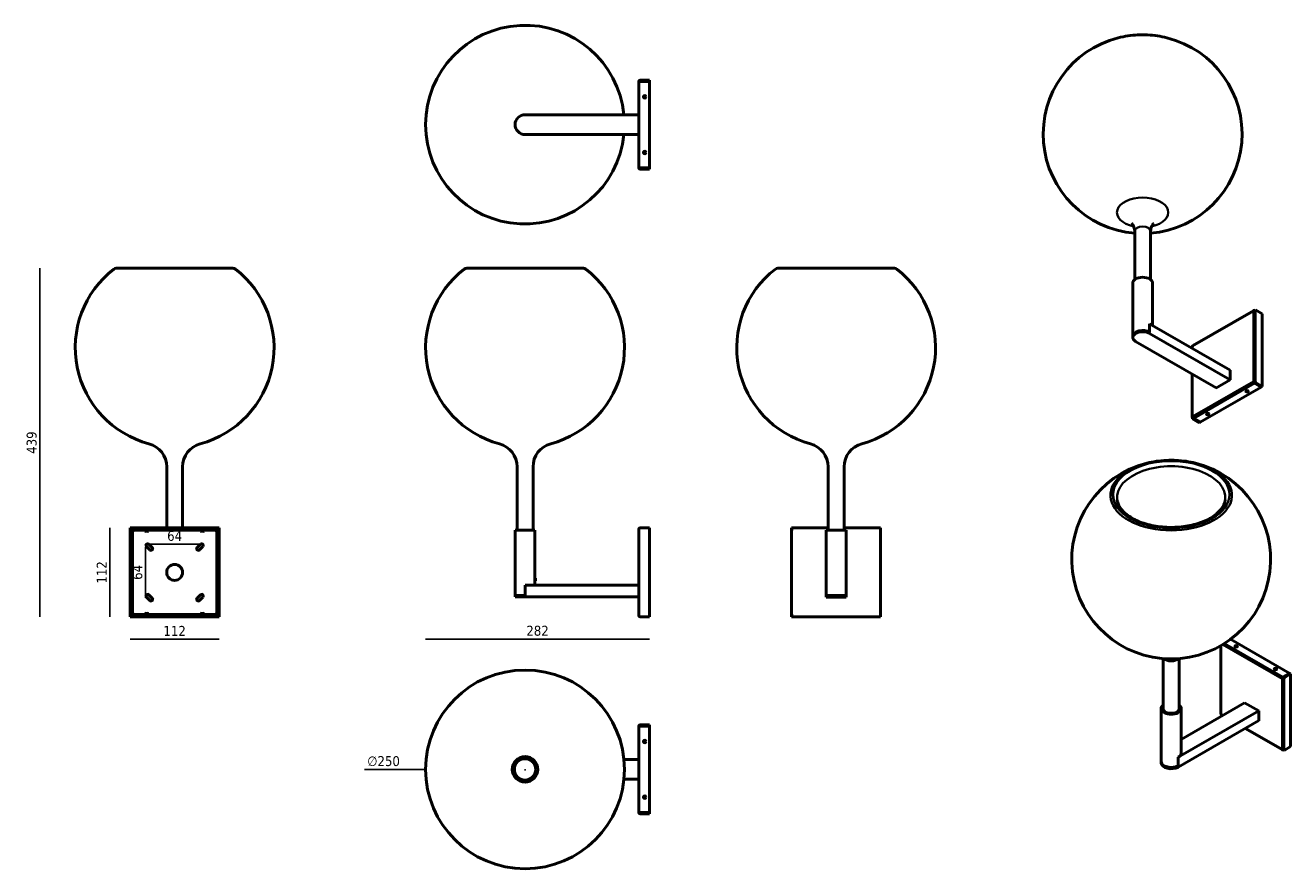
# Model space of a CAD drawing. Header units: millimetres. Extents: x 198 to 1789, y 356 to 1417.
import ezdxf

# ---------------------------------------------------------------- set-up
doc = ezdxf.new("R2010")
doc.units = ezdxf.units.MM
doc.header["$LTSCALE"] = 5
for name, color, linetype, lineweight in [('Quota (ISO)', 7, 'Continuous', 25), ('Visibile (ISO)', 7, 'Continuous', 50), ('Visibile sottile (ISO)', 7, 'Continuous', 35)]:
    doc.layers.add(name, color=color, linetype=linetype, lineweight=lineweight)
doc.styles.add('Testo nota (ISO)', font='tahoma.ttf')
doc.dimstyles.new('Default (ISO)', dxfattribs={"dimscale": 5, "dimtxt": 2.5, "dimasz": 2.5, "dimexe": 3.175, "dimexo": 0, "dimgap": 0.762, "dimtad": 1, "dimrnd": 1e-08, "dimtxsty": 'Testo nota (ISO)', "dimcen": 0.09, "dimdle": 10, "dimclrd": 256, "dimclre": 256, "dimclrt": 256, "dimazin": 2, "dimtfac": 1.40208, "dimtmove": 0, "dimatfit": 3, "dimfxl": 1, "dimtolj": 1, "dimtzin": 0, "dimlwd": -1, "dimlwe": -1, "dimarcsym": 0})

# ---------------------------------------------------------------- blocks, each defined once
blk = doc.blocks.new('*D15')
at = {"layer": 'Defpoints', "color": 0, "transparency": 16777216}
for p in [(340.8, 1111.1), (215.9, 672.5), (340.8, 672.5)]:
    blk.add_point(p, dxfattribs=at)
at = {"layer": 'Quota (ISO)', "transparency": 16777216}
blk.add_line((215.9, 1111.1), (215.9, 672.5), dxfattribs=at)
at = {"layer": 'Quota (ISO)', "transparency": 16777216, "insert": (205.6, 891.8), "char_height": 12.5, "attachment_point": 5, "rotation": 90, "style": 'Testo nota (ISO)'}
blk.add_mtext('\\A1;439', dxfattribs=at)
blk = doc.blocks.new('_None')
blk = doc.blocks.new('*D16')
at = {"layer": 'Defpoints', "color": 0, "transparency": 16777216}
for p in [(417.1, 764), (353.4, 760.3), (417.1, 760.3)]:
    blk.add_point(p, dxfattribs=at)
at = {"layer": 'Quota (ISO)', "transparency": 16777216}
blk.add_line((353.4, 764), (417.1, 764), dxfattribs=at)
at = {"layer": 'Quota (ISO)', "transparency": 16777216, "insert": (385.3, 774.3), "char_height": 12.5, "attachment_point": 5, "style": 'Testo nota (ISO)'}
blk.add_mtext('\\A1;64', dxfattribs=at)
blk = doc.blocks.new('*D17')
at = {"layer": 'Defpoints', "color": 0, "transparency": 16777216}
for p in [(329.3, 672.5), (441.3, 672.5), (441.3, 644.7)]:
    blk.add_point(p, dxfattribs=at)
at = {"layer": 'Quota (ISO)', "transparency": 16777216}
blk.add_line((329.3, 644.7), (441.3, 644.7), dxfattribs=at)
at = {"layer": 'Quota (ISO)', "transparency": 16777216, "insert": (385.3, 654.9), "char_height": 12.5, "attachment_point": 5, "style": 'Testo nota (ISO)'}
blk.add_mtext('\\A1;112', dxfattribs=at)
blk = doc.blocks.new('*D18')
at = {"layer": 'Defpoints', "color": 0, "transparency": 16777216}
for p in [(329.3, 784.5), (303.8, 672.5), (329.3, 672.5)]:
    blk.add_point(p, dxfattribs=at)
at = {"layer": 'Quota (ISO)', "transparency": 16777216}
blk.add_line((303.8, 784.5), (303.8, 672.5), dxfattribs=at)
at = {"layer": 'Quota (ISO)', "transparency": 16777216, "insert": (293.6, 728.5), "char_height": 12.5, "attachment_point": 5, "rotation": 90, "style": 'Testo nota (ISO)'}
blk.add_mtext('\\A1;112', dxfattribs=at)
blk = doc.blocks.new('*D19')
at = {"layer": 'Defpoints', "color": 0, "transparency": 16777216}
for p in [(353.4, 760.3), (348.8, 696.7), (353.4, 696.7)]:
    blk.add_point(p, dxfattribs=at)
at = {"layer": 'Quota (ISO)', "transparency": 16777216}
blk.add_line((348.8, 760.3), (348.8, 696.7), dxfattribs=at)
at = {"layer": 'Quota (ISO)', "transparency": 16777216, "insert": (338.5, 728.5), "char_height": 12.5, "attachment_point": 5, "rotation": 90, "style": 'Testo nota (ISO)'}
blk.add_mtext('\\A1;64', dxfattribs=at)
blk = doc.blocks.new('*D20')
at = {"layer": 'Defpoints', "color": 0, "transparency": 16777216}
for p in [(700.9, 480.4), (950.9, 480.1)]:
    blk.add_point(p, dxfattribs=at)
at = {"layer": 'Quota (ISO)', "transparency": 16777216}
for p, q in [((700.9, 480.4), (624, 480.5)), ((825.4, 480.3), (826.3, 480.3)), ((825.9, 479.8), (825.9, 480.7))]:
    blk.add_line(p, q, dxfattribs=at)
at = {"layer": 'Quota (ISO)', "transparency": 16777216, "insert": (648, 491), "char_height": 12.5, "attachment_point": 5, "rotation": 359.9399, "style": 'Testo nota (ISO)'}
blk.add_mtext('\\A1;∅250', dxfattribs=at)
blk = doc.blocks.new('*D21')
at = {"layer": 'Defpoints', "color": 0, "transparency": 16777216}
for p in [(700.9, 1011.1), (982.4, 784.5), (982.4, 644.7)]:
    blk.add_point(p, dxfattribs=at)
at = {"layer": 'Quota (ISO)', "transparency": 16777216}
blk.add_line((700.9, 644.7), (982.4, 644.7), dxfattribs=at)
at = {"layer": 'Quota (ISO)', "transparency": 16777216, "insert": (841.6, 655), "char_height": 12.5, "attachment_point": 5, "style": 'Testo nota (ISO)'}
blk.add_mtext('\\A1;282', dxfattribs=at)

msp = doc.modelspace()

# ---------------------------------------------------------------- linework, layer by layer
at = {"layer": 'Visibile (ISO)'}
for p, q in [((970.7, 1346), (968.9, 1346)), ((968.9, 1237.6), (968.9, 1346)), ((970.7, 1347.8), (970.7, 1346.3)), ((970.7, 1347.8), (982.4, 1347.8)), ((970.7, 1346.3), (982.4, 1346.3)), ((970.7, 1346), (982.4, 1346)), ((982.4, 1347.8), (982.4, 1346.3)), ((982.4, 1237.6), (982.4, 1346)), ((975.2, 1326.8), (975.8, 1327.8)), ((975.8, 1325.8), (975.2, 1326.8)), ((975.8, 1327.8), (976.9, 1327.8)), ((976.9, 1325.8), (975.8, 1325.8)), ((976.9, 1327.8), (977.5, 1326.8)), ((977.5, 1326.8), (976.9, 1325.8)), ((968.9, 1304.3), (825.9, 1304.3)), ((968.9, 1279.3), (825.9, 1279.3)), ((975.2, 1256.8), (975.8, 1257.8)), ((975.8, 1257.8), (976.9, 1257.8)), ((976.9, 1257.8), (977.5, 1256.8)), ((975.8, 1255.8), (975.2, 1256.8)), ((976.9, 1255.8), (975.8, 1255.8)), ((977.5, 1256.8), (976.9, 1255.8)), ((970.7, 1237.6), (968.9, 1237.6)), ((970.7, 1237.6), (982.4, 1237.6)), ((970.7, 1237.3), (970.7, 1235.8)), ((982.4, 1237.3), (970.7, 1237.3)), ((970.7, 1235.8), (982.4, 1235.8)), ((982.4, 1235.8), (982.4, 1237.3)), ((1592.4, 1096.9), (1592.4, 1157.7)), ((1612.4, 1096.9), (1612.4, 1157.7)), ((311.9, 1111.1), (458.6, 1111.1)), ((752.6, 1111.1), (899.2, 1111.1)), ((1143.7, 1111.1), (1290.3, 1111.1)), ((1589.9, 1025.6), (1589.9, 1092.5)), ((1614.9, 1039.2), (1614.9, 1092.5)), ((1742.2, 1058.1), (1665.6, 1013.8)), ((1743.1, 1058), (1743.3, 1057.8)), ((1743.3, 1058.1), (1744.4, 1058.7)), ((1743.3, 1057.5), (1743.3, 1058.1)), ((1744.4, 1058.7), (1744.4, 1057.2)), ((1744.4, 1058.7), (1752.7, 1053.9)), ((1752.7, 962.5), (1752.7, 1053.9)), ((1712.4, 982.9), (1611.2, 1041.3)), ((1611.2, 1041.3), (1611.2, 1030.7)), ((1589.9, 1025.6), (1589.9, 1024)), ((1694.7, 960.5), (1593.6, 1018.9)), ((1712.4, 970.7), (1611.2, 1029.1)), ((1664.7, 1012.2), (1664.7, 1010.5)), ((1664.7, 977.8), (1664.7, 923.7)), ((1712.4, 970.7), (1694.6, 960.4)), ((1712.3, 983), (1712.4, 983)), ((1712.4, 983), (1712.4, 970.7)), ((1674.7, 917.5), (1751.4, 961.7)), ((1694.6, 960.4), (1694.6, 960.5)), ((1732.4, 956.2), (1732.7, 956.8)), ((1733.3, 955.7), (1732.4, 956.2)), ((1732.7, 956.8), (1733.9, 957)), ((1733.3, 955.7), (1733.3, 956.9)), ((1734.4, 955.9), (1733.3, 955.7)), ((1733.9, 957), (1734.7, 956.5)), ((1734.4, 956.7), (1734.4, 955.9)), ((1734.7, 956.5), (1734.4, 955.9)), ((1741.8, 968.7), (1742.9, 968.1)), ((1743.3, 967.6), (1743.1, 967.7)), ((1743.1, 966.5), (1751.4, 961.7)), ((1743.3, 968.1), (1744.4, 968.7)), ((1743.3, 966.6), (1743.3, 968.1)), ((1744.4, 967.3), (1743.3, 966.6)), ((1743.3, 966.6), (1751.6, 961.9)), ((1744.4, 968.7), (1744.4, 967.3)), ((1744.4, 967.3), (1752.7, 962.5)), ((1751.4, 961.7), (1751.4, 962)), ((1752.7, 962.5), (1751.6, 961.9)), ((1665.6, 923.2), (1665.2, 923)), ((1665.2, 921.5), (1665.2, 923)), ((1683, 927.6), (1683.3, 928.2)), ((1683.8, 927.1), (1683, 927.6)), ((1683.3, 928.2), (1684.4, 928.4)), ((1683.8, 927.1), (1683.8, 928.3)), ((1684.9, 927.3), (1683.8, 927.1)), ((1684.4, 928.4), (1685.2, 927.9)), ((1684.9, 928.1), (1684.9, 927.3)), ((1685.2, 927.9), (1684.9, 927.3)), ((1666.2, 922.1), (1665.2, 921.5)), ((1665.2, 921.5), (1673.5, 916.8)), ((1666.2, 922.4), (1666.2, 922.1)), ((1674.5, 917.4), (1666.2, 922.1)), ((1666.5, 922.3), (1674.7, 917.5)), ((1673.5, 916.8), (1674.5, 917.4)), ((1674.5, 917.6), (1674.5, 917.4)), ((375.3, 784.5), (375.3, 861.3)), ((395.3, 784.5), (395.3, 861.3)), ((815.9, 781.6), (815.9, 861.3)), ((835.9, 781.6), (835.9, 861.3)), ((1207, 781.6), (1207, 861.3)), ((1227, 781.6), (1227, 861.3)), ((329.3, 784.5), (330.8, 784.5)), ((329.3, 672.5), (329.3, 784.5)), ((330.8, 672.5), (330.8, 784.5)), ((331.1, 782.7), (330.8, 782.7)), ((331.1, 784.5), (439.5, 784.5)), ((331.1, 784.5), (331.1, 783)), ((331.1, 782.7), (331.1, 783)), ((331.1, 783), (439.5, 783)), ((337.3, 781.7), (348.3, 781.7)), ((348.3, 780.4), (348.3, 783)), ((348.3, 780.4), (352.3, 780.4)), ((349.2, 779.8), (348.3, 780.4)), ((351.3, 779.8), (352.3, 780.4)), ((352.3, 780.4), (352.3, 783)), ((352.3, 781.7), (418.3, 781.7)), ((418.3, 780.4), (418.3, 783)), ((418.3, 780.4), (422.3, 780.4)), ((419.2, 779.8), (418.3, 780.4)), ((421.3, 779.8), (422.3, 780.4)), ((422.3, 780.4), (422.3, 783)), ((422.3, 781.7), (433.3, 781.7)), ((439.5, 784.5), (439.5, 783)), ((439.5, 783), (439.5, 782.7)), ((439.8, 782.7), (439.5, 782.7)), ((441.3, 784.5), (439.8, 784.5)), ((439.8, 784.5), (439.8, 672.5)), ((441.3, 784.5), (441.3, 672.5)), ((838.4, 781.6), (813.4, 781.6)), ((813.4, 699.6), (813.4, 781.6)), ((838.4, 721.6), (838.4, 781.6)), ((968.9, 782.7), (970.7, 782.7)), ((968.9, 674.3), (968.9, 782.7)), ((970.7, 784.5), (970.7, 782.7)), ((970.7, 784.5), (982.4, 784.5)), ((982.4, 672.5), (982.4, 784.5)), ((1161, 784.5), (1162.5, 784.5)), ((1161, 782.7), (1161, 784.5)), ((1161, 782.7), (1162.8, 782.7)), ((1161, 674.3), (1161, 782.7)), ((1162.5, 784.5), (1162.5, 782.7)), ((1162.8, 784.5), (1207, 784.5)), ((1162.8, 784.5), (1162.8, 782.7)), ((1229.5, 781.6), (1204.5, 781.6)), ((1204.5, 699.6), (1204.5, 781.6)), ((1227, 784.5), (1271.2, 784.5)), ((1229.5, 699.6), (1229.5, 781.6)), ((1271.2, 784.5), (1271.2, 782.7)), ((1271.2, 782.7), (1273, 782.7)), ((1271.5, 784.5), (1273, 784.5)), ((1271.5, 782.7), (1271.5, 784.5)), ((1273, 784.5), (1273, 782.7)), ((1273, 782.7), (1273, 674.3)), ((332.3, 777.8), (332.3, 779.5)), ((332.3, 777.8), (332.3, 775.1)), ((332.3, 681.9), (332.3, 775.1)), ((352.8, 763.9), (357, 759.7)), ((413.5, 759.7), (417.7, 763.9)), ((438.3, 779.5), (438.3, 777.8)), ((438.3, 775.1), (438.3, 777.8)), ((438.3, 775.1), (438.3, 681.9)), ((354.1, 756.7), (349.8, 761)), ((420.7, 761), (416.4, 756.7)), ((838.4, 717.6), (838.4, 721.6)), ((838.9, 721.1), (838.4, 721.6)), ((838.4, 721.6), (838.4, 721.6)), ((838.9, 718), (838.4, 717.6)), ((838.4, 717.6), (838.4, 717.6)), ((838.4, 712.6), (838.4, 717.5)), ((838.9, 721.1), (838.9, 718)), ((352.8, 700.3), (357, 696.1)), ((413.5, 696.1), (417.7, 700.3)), ((968.9, 712.6), (825.9, 712.6)), ((825.9, 712.6), (825.9, 699.6)), ((1204.4, 712.6), (1204.5, 712.6)), ((1204.4, 697.5), (1204.4, 712.6)), ((1204.5, 712.6), (1204.5, 699.6)), ((1229.5, 712.6), (1229.5, 697.5)), ((1229.5, 712.6), (1229.5, 712.6)), ((1229.5, 712.6), (1229.5, 699.6)), ((354.1, 693.1), (349.8, 697.3)), ((420.7, 697.3), (416.4, 693.1)), ((825.9, 699.6), (813.4, 699.6)), ((813.4, 699.6), (813.4, 697.6)), ((825.9, 699.6), (813.4, 699.6)), ((813.4, 697.6), (825.9, 697.6)), ((968.9, 697.6), (825.9, 697.6)), ((1229.5, 697.5), (1204.4, 697.5)), ((1229.5, 699.6), (1204.5, 699.6)), ((1204.5, 697.6), (1204.5, 699.6)), ((1229.5, 699.6), (1204.5, 699.6)), ((1204.5, 697.6), (1229.5, 697.6)), ((1229.5, 699.6), (1229.5, 697.6)), ((329.3, 672.5), (330.8, 672.5)), ((330.8, 674.3), (331.1, 674.3)), ((331.1, 674), (331.1, 674.3)), ((331.1, 672.5), (331.1, 674)), ((439.5, 674), (331.1, 674)), ((439.5, 672.5), (331.1, 672.5)), ((332.3, 681.9), (332.3, 679.2)), ((332.3, 677.5), (332.3, 679.2)), ((348.3, 675.4), (337.3, 675.4)), ((349.2, 677.2), (348.3, 676.6)), ((352.3, 676.6), (348.3, 676.6)), ((348.3, 676.6), (348.3, 674)), ((351.3, 677.2), (352.3, 676.6)), ((352.3, 676.6), (352.3, 674)), ((418.3, 675.4), (352.3, 675.4)), ((419.2, 677.2), (418.3, 676.6)), ((422.3, 676.6), (418.3, 676.6)), ((418.3, 676.6), (418.3, 674)), ((421.3, 677.2), (422.3, 676.6)), ((422.3, 676.6), (422.3, 674)), ((433.3, 675.4), (422.3, 675.4)), ((438.3, 679.2), (438.3, 681.9)), ((438.3, 679.2), (438.3, 677.5)), ((439.5, 674.3), (439.5, 674)), ((439.5, 674.3), (439.8, 674.3)), ((439.5, 672.5), (439.5, 674)), ((441.3, 672.5), (439.8, 672.5)), ((970.7, 674.3), (968.9, 674.3)), ((970.7, 674.3), (970.7, 672.5)), ((970.7, 672.5), (982.4, 672.5)), ((1161, 672.5), (1161, 674.3)), ((1162.8, 674.3), (1161, 674.3)), ((1162.5, 672.5), (1161, 672.5)), ((1162.5, 674.3), (1162.5, 672.5)), ((1162.8, 672.5), (1162.8, 674.3)), ((1271.2, 672.5), (1162.8, 672.5)), ((1271.2, 672.5), (1271.2, 674.3)), ((1273, 674.3), (1271.2, 674.3)), ((1271.5, 672.5), (1271.5, 674.3)), ((1273, 672.5), (1271.5, 672.5)), ((1273, 674.3), (1273, 672.5)), ((1787.3, 601.5), (1712.9, 644.4)), ((1700.6, 636.3), (1700.6, 551)), ((1718.8, 635.6), (1719.7, 636.1)), ((1719.1, 635), (1718.8, 635.6)), ((1720.3, 634.8), (1719.1, 635)), ((1719.7, 636.1), (1720.8, 635.9)), ((1719.7, 634.9), (1719.7, 636.1)), ((1721.1, 635.3), (1720.3, 634.8)), ((1720.8, 635.9), (1721.1, 635.3)), ((1720.8, 635.1), (1720.8, 635.9)), ((1628.3, 555.5), (1628.3, 620.1)), ((1648.3, 555.5), (1648.3, 620.1)), ((1768.3, 607), (1769.2, 607.5)), ((1768.6, 606.4), (1768.3, 607)), ((1769.8, 606.2), (1768.6, 606.4)), ((1769.2, 607.5), (1770.3, 607.3)), ((1769.2, 606.3), (1769.2, 607.5)), ((1770.6, 606.7), (1769.8, 606.2)), ((1770.3, 607.3), (1770.6, 606.7)), ((1770.3, 606.5), (1770.3, 607.3)), ((1777.7, 594.5), (1778.8, 595.1)), ((1779, 596.7), (1787.3, 601.5)), ((1779, 595.5), (1779.2, 595.6)), ((1787.5, 601.4), (1779.2, 596.6)), ((1779.2, 596.6), (1780.3, 596)), ((1779.2, 595.1), (1779.2, 596.6)), ((1779.2, 595.1), (1780.3, 594.5)), ((1780.3, 596), (1788.5, 600.8)), ((1780.3, 596), (1780.3, 594.5)), ((1787.3, 601.5), (1787.3, 601.2)), ((1788.5, 600.8), (1787.5, 601.4)), ((1788.5, 509.3), (1788.5, 600.8)), ((1625.8, 490.4), (1625.8, 557.3)), ((1730.6, 564.5), (1650.8, 518.4)), ((1650.8, 501), (1650.8, 557.3)), ((1730.5, 564.5), (1748.3, 554.3)), ((1730.5, 564.4), (1730.5, 564.5)), ((1748.3, 554.3), (1647.1, 495.9)), ((1748.3, 542), (1647.1, 483.6)), ((1701.5, 549.4), (1703, 548.5)), ((1748.3, 541.9), (1748.2, 542)), ((1748.3, 554.3), (1748.3, 541.9)), ((970.7, 534.9), (968.9, 534.9)), ((968.9, 426.5), (968.9, 534.9)), ((970.7, 536.7), (970.7, 535.2)), ((970.7, 536.7), (982.4, 536.7)), ((970.7, 535.2), (982.4, 535.2)), ((970.7, 534.9), (982.4, 534.9)), ((982.4, 536.7), (982.4, 535.2)), ((982.4, 426.5), (982.4, 534.9)), ((1731.3, 532.2), (1778.1, 505.2)), ((975.2, 515.7), (975.8, 516.7)), ((975.8, 514.7), (975.2, 515.7)), ((975.8, 516.7), (976.9, 516.7)), ((976.9, 514.7), (975.8, 514.7)), ((976.9, 516.7), (977.5, 515.7)), ((977.5, 515.7), (976.9, 514.7)), ((1780.3, 504.5), (1788.5, 509.3)), ((968.9, 493.2), (950.2, 493.2)), ((1647.1, 495.9), (1647.1, 485.3)), ((1779, 505.3), (1779.2, 505.4)), ((1779.2, 505.1), (1779.2, 505.7)), ((1780.3, 504.5), (1779.2, 505.1)), ((1780.3, 506), (1780.3, 504.5)), ((1625.8, 490.4), (1625.8, 488.7)), ((968.9, 468.2), (950.2, 468.2)), ((975.2, 445.7), (975.8, 446.7)), ((975.8, 444.7), (975.2, 445.7)), ((975.8, 446.7), (976.9, 446.7)), ((976.9, 446.7), (977.5, 445.7)), ((977.5, 445.7), (976.9, 444.7)), ((976.9, 444.7), (975.8, 444.7)), ((970.7, 426.5), (968.9, 426.5)), ((970.7, 426.5), (982.4, 426.5)), ((970.7, 426.2), (970.7, 424.7)), ((982.4, 426.2), (970.7, 426.2)), ((970.7, 424.7), (982.4, 424.7)), ((982.4, 424.7), (982.4, 426.2))]:
    msp.add_line(p, q, dxfattribs=at)
for centre, radius in [((976.4, 1326.8), 1.62), ((976.4, 1326.8), 1.26), ((976.4, 1256.8), 1.62), ((976.4, 1256.8), 1.26), ((385.3, 728.5), 10), ((825.9, 480.7), 125), ((976.4, 515.7), 1.62), ((976.4, 515.7), 1.26), ((825.9, 480.7), 16), ((825.9, 480.7), 13.4), ((976.4, 445.7), 1.62), ((976.4, 445.7), 1.26)]:
    msp.add_circle(centre, radius, dxfattribs=at)
for centre, radius, start, end in [((825.9, 1291.8), 125, 5.7392, 354.2608), ((1602.4, 1279.9), 125, 104.1662, 265.4114), ((1602.4, 1279.9), 125, 274.5886, 75.8338), ((970.7, 1346), 1.8, 90, 180), ((970.7, 1346), 0.3, 90, 180), ((825.9, 1291.8), 12.5, 90, 270), ((970.7, 1237.6), 1.8, 180, 270), ((970.7, 1237.6), 0.3, 180, 270), ((385.3, 1011.1), 125, 127.6585, 255.0448), ((311.9, 1106.1), 5, 90, 127.6585), ((385.3, 1011.1), 125, 284.9552, 52.3415), ((458.6, 1106.1), 5, 52.3415, 90), ((825.9, 1011.1), 125, 127.6585, 255.0448), ((752.6, 1106.1), 5, 90, 127.6585), ((825.9, 1011.1), 125, 284.9552, 52.3415), ((899.2, 1106.1), 5, 52.3415, 90), ((1217, 1011.1), 125, 127.6585, 255.0448), ((1143.7, 1106.1), 5, 90, 127.6585), ((1217, 1011.1), 125, 284.9552, 52.3415), ((1290.3, 1106.1), 5, 52.3415, 90), ((345.3, 861.3), 30, 0, 75.0448), ((425.3, 861.3), 30, 104.9552, 180), ((785.9, 861.3), 30, 0, 75.0448), ((865.9, 861.3), 30, 104.9552, 180), ((1177, 861.3), 30, 0, 75.0448), ((1257, 861.3), 30, 104.9552, 180), ((1638.3, 744.7), 125, 104.1662, 75.8338), ((970.7, 782.7), 1.8, 90, 180), ((970.7, 782.7), 0.3, 90, 180), ((351.3, 762.5), 2.1, 45, 225), ((419.2, 762.5), 2.1, 315, 135), ((355.6, 758.2), 2.1, 225, 45), ((415, 758.2), 2.1, 135, 315), ((351.3, 698.8), 2.1, 45, 225), ((419.2, 698.8), 2.1, 315, 135), ((355.6, 694.6), 2.1, 225, 45), ((415, 694.6), 2.1, 135, 315), ((970.7, 674.3), 1.8, 180, 270), ((970.7, 674.3), 0.3, 180, 270), ((970.7, 534.9), 1.8, 90, 180), ((970.7, 534.9), 0.3, 90, 180), ((970.7, 426.5), 1.8, 180, 270), ((970.7, 426.5), 0.3, 180, 270)]:
    msp.add_arc(centre, radius, start, end, dxfattribs=at)
for centre, major_axis, ratio, start_param, end_param in [((1602.4, 1092.5), (-12.5, 0), 0.57735, 3.141593, 6.283185), ((1743.1, 1056.5), (-0.9, 1.56), 0.57735, 5.497787, 7.068583), ((1743.1, 1056.5), (-1.8, 0), 0.57735, 3.926991, 5.497787), ((1602.4, 1024), (-12.5, 0), 0.57735, 3.926991, 7.068583), ((1602.4, 1025.6), (-12.5, 0), 0.57735, 3.926991, 6.283185), ((1602.4, 1025.6), (-12.5, 0), 0.57735, 3.926991, 6.283185), ((1666.5, 1012.2), (-1.8, 0), 0.57735, 5.497787, 6.283185), ((1666.5, 1012.2), (-0.9, 1.56), 0.57735, 0, 0.785398), ((1743.1, 968), (1.8, 0), 0.57735, 0.785398, 2.356194), ((1743.1, 968), (0.9, -1.56), 0.57735, 3.926991, 5.497787), ((1743.1, 968), (-0.3, 0), 0.57735, 3.926991, 5.497787), ((1743.1, 968), (-0.15, 0.26), 0.57735, 0.785398, 2.356194), ((1666.5, 923.7), (-1.8, 0), 0.57735, 5.497787, 7.068583), ((1666.5, 923.7), (0.9, -1.56), 0.57735, 3.926991, 5.497787), ((337.3, 779.5), (-5, 0), 0.422618, 4.712389, 6.283185), ((433.3, 779.5), (5, 0), 0.422618, 0, 1.570796), ((337.3, 677.5), (-5, 0), 0.422618, 0, 1.570796), ((433.3, 677.5), (5, 0), 0.422618, 4.712389, 6.283185), ((1779, 595.2), (0.9, 1.56), 0.57735, 0.785398, 2.356194), ((1779, 595.2), (-1.8, 0), 0.57735, 0.785398, 2.356194), ((1779, 595.2), (0.15, 0.26), 0.57735, 0.785398, 2.356194), ((1779, 595.2), (0.3, 0), 0.57735, 3.926991, 5.497787), ((1638.3, 557.3), (-12.5, 0), 0.57735, 5.639684, 10.068279), ((1638.3, 557.3), (10.5, 0), 0.57735, 2.831748, 6.59303), ((1702.4, 551), (-1.8, 0), 0.57735, 0, 0.785398), ((1702.4, 551), (-0.9, -1.56), 0.57735, 5.497787, 6.283185), ((1638.3, 501), (12.5, 0), 0.57735, 5.497787, 6.283185), ((1779, 506.7), (-0.9, -1.56), 0.57735, 5.497787, 7.068583), ((1779, 506.7), (1.8, 0), 0.57735, 3.926991, 5.497787), ((1638.3, 490.4), (-12.5, 0), 0.57735, 0, 2.356194), ((1638.3, 490.4), (-12.5, 0), 0.57735, 0, 2.356194), ((1638.3, 488.7), (-12.5, 0), 0.57735, 0, 2.356194)]:
    msp.add_ellipse(centre, major_axis=major_axis, ratio=ratio, start_param=start_param, end_param=end_param, dxfattribs=at)
for centre, major_axis in [((1733.6, 956.4), (-1.62, 0)), ((1733.6, 956.4), (-1.26, 0)), ((1684.1, 927.8), (-1.62, 0)), ((1684.1, 927.8), (-1.26, 0)), ((1720, 635.5), (1.62, 0)), ((1720, 635.5), (-1.26, 0)), ((1769.5, 606.9), (1.62, 0)), ((1769.5, 606.9), (-1.26, 0))]:
    msp.add_ellipse(centre, major_axis=major_axis, ratio=0.57735, dxfattribs=at)
for points, knots in [([(1571.8, 1401.1), (1575.7, 1402.1), (1579.7, 1402.9), (1587.8, 1404.1), (1591.9, 1404.5), (1600.3, 1404.9), (1604.5, 1404.9), (1612.8, 1404.5), (1617, 1404.1), (1625.1, 1402.9), (1629.1, 1402.1), (1633, 1401.1)], [2.5585722, 2.5585722, 2.5585722, 2.5585722, 2.7234325, 2.7234325, 2.8882928, 2.8882928, 3.0531532, 3.0531532, 3.2180135, 3.2180135, 3.3828738, 3.3828738, 3.3828738, 3.3828738]), ([(1588.7, 1167.6), (1588.7, 1167.6), (1588.7, 1167.6), (1588.8, 1167.5), (1589, 1167.3), (1589.8, 1166.4), (1590.4, 1165.5), (1591.7, 1162.7), (1592.3, 1160.4), (1592.4, 1157.9), (1592.4, 1157.8), (1592.4, 1157.7)], [7.0411369, 7.0411369, 7.0411369, 7.0411369, 7.0640849, 7.0640849, 7.2308979, 7.2308979, 7.4236962, 7.4236962, 7.6686521, 7.6686521, 7.683112, 7.683112, 7.683112, 7.683112]), ([(1612.4, 1157.7), (1612.4, 1160.3), (1613.1, 1162.9), (1614.7, 1166.1), (1615.4, 1166.9), (1616, 1167.5), (1616.1, 1167.6), (1616.1, 1167.6)], [4.5415193, 4.5415193, 4.5415193, 4.5415193, 4.8204889, 4.8204889, 5.0601332, 5.0601332, 5.1834944, 5.1834944, 5.1834944, 5.1834944]), ([(1668.9, 865.9), (1665, 866.9), (1661, 867.7), (1652.9, 868.8), (1648.7, 869.2), (1640.4, 869.6), (1636.2, 869.6), (1627.8, 869.2), (1623.7, 868.8), (1615.6, 867.7), (1611.6, 866.9), (1607.7, 865.9)], [5.7001648, 5.7001648, 5.7001648, 5.7001648, 5.8650251, 5.8650251, 6.0298855, 6.0298855, 6.1947458, 6.1947458, 6.3596061, 6.3596061, 6.5244665, 6.5244665, 6.5244665, 6.5244665]), ([(1706.2, 819.7), (1705.7, 815.5), (1703.7, 811.2), (1697.4, 803.6), (1693.3, 800.3), (1683.6, 794.4), (1677.9, 791.9), (1665.4, 788), (1658.5, 786.6), (1644.3, 785), (1636.9, 784.9), (1622.4, 785.9), (1615.4, 787.1), (1602.3, 790.6), (1596.3, 792.9), (1586, 798.4), (1581.7, 801.5), (1575, 808.2), (1572.7, 811.8), (1570.9, 816.8), (1570.6, 818.2), (1570.4, 819.7)], [1.819291, 1.819291, 1.819291, 1.819291, 2.191312, 2.191312, 2.507644, 2.507644, 2.815214, 2.815214, 3.124554, 3.124554, 3.43565, 3.43565, 3.746924, 3.746924, 4.05672, 4.05672, 4.364403, 4.364403, 4.676547, 4.676547, 4.805634, 4.805634, 4.805634, 4.805634]), ([(838.4, 717.5), (838.4, 717.5), (838.4, 717.5), (838.3, 717.8), (838.3, 717.9), (838.3, 718.3), (838.2, 718.5), (838.2, 719), (838.2, 719.3), (838.2, 719.8), (838.2, 720.1), (838.2, 720.6), (838.3, 720.8), (838.3, 721.2), (838.3, 721.4), (838.4, 721.6), (838.4, 721.6), (838.4, 721.6)], [0.3120613, 0.3120613, 0.3120613, 0.3120613, 0.3900756, 0.3900756, 0.4680899, 0.4680899, 0.5461062, 0.5461062, 0.6241225, 0.6241225, 0.7021389, 0.7021389, 0.7801552, 0.7801552, 0.8581695, 0.8581695, 0.9361838, 0.9361838, 0.9361838, 0.9361838])]:
    msp.add_open_spline(points, degree=3, knots=knots, dxfattribs=at)
at = {"layer": 'Visibile sottile (ISO)'}
for p, q in [((1741.8, 1057.2), (1665.2, 1013)), ((1741.8, 968.7), (1741.8, 1057.2)), ((1743.1, 1058), (1743.1, 1057.5)), ((1744.4, 1057.2), (1744.4, 968.7)), ((1611.2, 1030.7), (1611.2, 1029.1)), ((1665.2, 1013), (1665.2, 1010.2)), ((1665.2, 977.5), (1665.2, 924.5)), ((1665.2, 924.5), (1741.8, 968.7)), ((1743.1, 966.5), (1666.5, 922.3)), ((1743.1, 967.7), (1743.1, 966.5)), ((1701.1, 636.6), (1701.1, 550.3)), ((1777.7, 594.5), (1702.9, 637.7)), ((1705.4, 639.2), (1779, 596.7)), ((1777.7, 506), (1777.7, 594.5)), ((1779, 596.7), (1779, 595.5)), ((1780.3, 594.5), (1780.3, 506)), ((1701.1, 550.3), (1703.5, 548.8)), ((1731.8, 532.5), (1777.7, 506)), ((1779, 505.7), (1779, 505.3)), ((1647.1, 485.3), (1647.1, 483.6))]:
    msp.add_line(p, q, dxfattribs=at)
for centre, major_axis, start_param, end_param in [((1602.4, 1360.7), (76.4, 0), 1.158645, 1.982947), ((1602.4, 1181.3), (32.3, 0), 5.067862, 10.640101), ((1602.4, 1157.7), (-10, 0), 3.141593, 6.283185), ((1638.3, 825.5), (-76.4, 0), 5.12454, 10.583423), ((1638.3, 822.7), (-68.1, 0), 3.063968, 6.36081), ((1638.3, 622.4), (10, 0), 3.569991, 5.854787)]:
    msp.add_ellipse(centre, major_axis=major_axis, ratio=0.57735, start_param=start_param, end_param=end_param, dxfattribs=at)
for major_axis in [(-73.3, 0), (73.1, 0)]:
    msp.add_ellipse((1638.3, 826.4), major_axis=major_axis, ratio=0.57735, dxfattribs=at)

# ---------------------------------------------------------------- dimensions: what is measured, and where the dimension line sits
at = {"layer": 'Quota (ISO)'}
for base, p1, p2, picture, middle in [((215.9, 672.5), (340.8, 1111.1), (340.8, 672.5), '*D15', (215.9, 891.8)), ((348.8, 696.7), (353.4, 760.3), (353.4, 696.7), '*D19', (348.8, 728.5))]:
    dim = msp.add_linear_dim(base=base, p1=p1, p2=p2, angle=90, dimstyle='Default (ISO)', override={"dimdec": 0, "dimblk1": 'None', "dimblk2": 'None', "dimsah": 1, "dimdle": 0, "dimse1": 1, "dimse2": 1, "dimtofl": 0, "dimatfit": 1}, dxfattribs=at)
    dim.commit()
    dim.dimension.update_dxf_attribs({"geometry": picture, "text_midpoint": middle, "dimtype": 160})
for base, p1, p2, picture, middle in [((982.3690737, 644.6780764), (700.8690737, 1011.063356), (982.3690737, 784.513356), '*D21', (841.6190737, 655.0235029)), ((441.3, 644.7), (329.3, 672.5), (441.3, 672.5), '*D17', (385.3, 654.9))]:
    dim = msp.add_linear_dim(base=base, p1=p1, p2=p2, dimstyle='Default (ISO)', override={"dimdec": 0, "dimblk1": 'None', "dimblk2": 'None', "dimsah": 1, "dimdle": 0, "dimse1": 1, "dimse2": 1, "dimtofl": 0, "dimatfit": 1}, dxfattribs=at)
    dim.commit()
    dim.dimension.update_dxf_attribs({"geometry": picture, "text_midpoint": middle})
dim = msp.add_linear_dim(base=(303.8, 672.5), p1=(329.3, 784.5), p2=(329.3, 672.5), angle=90, dimstyle='Default (ISO)', override={"dimdec": 0, "dimblk1": 'None', "dimblk2": 'None', "dimsah": 1, "dimdle": 0, "dimse1": 1, "dimse2": 1, "dimtofl": 0, "dimatfit": 1}, dxfattribs=at)
dim.commit()
dim.dimension.update_dxf_attribs({"geometry": '*D18', "text_midpoint": (293.6, 728.5)})
dim = msp.add_linear_dim(base=(417.1, 764), p1=(353.4, 760.3), p2=(417.1, 760.3), dimstyle='Default (ISO)', override={"dimdec": 0, "dimblk1": 'None', "dimblk2": 'None', "dimsah": 1, "dimdle": 0, "dimse1": 1, "dimse2": 1, "dimtofl": 0, "dimatfit": 1}, dxfattribs=at)
dim.commit()
dim.dimension.update_dxf_attribs({"geometry": '*D16', "text_midpoint": (385.3, 764), "dimtype": 160})
dim = msp.add_diameter_dim_2p(p1=(950.9, 480.1), p2=(700.9, 480.4), dimstyle='Default (ISO)', override={"dimdec": 0, "dimblk1": 'None', "dimblk2": 'None', "dimsah": 1, "dimdle": 0, "dimse1": 1, "dimse2": 1, "dimtofl": 0, "dimatfit": 1}, dxfattribs=at)
dim.commit()
dim.dimension.update_dxf_attribs({"geometry": '*D20', "text_midpoint": (648, 480.5), "dimtype": 163})

doc.saveas('drawing.dxf')
